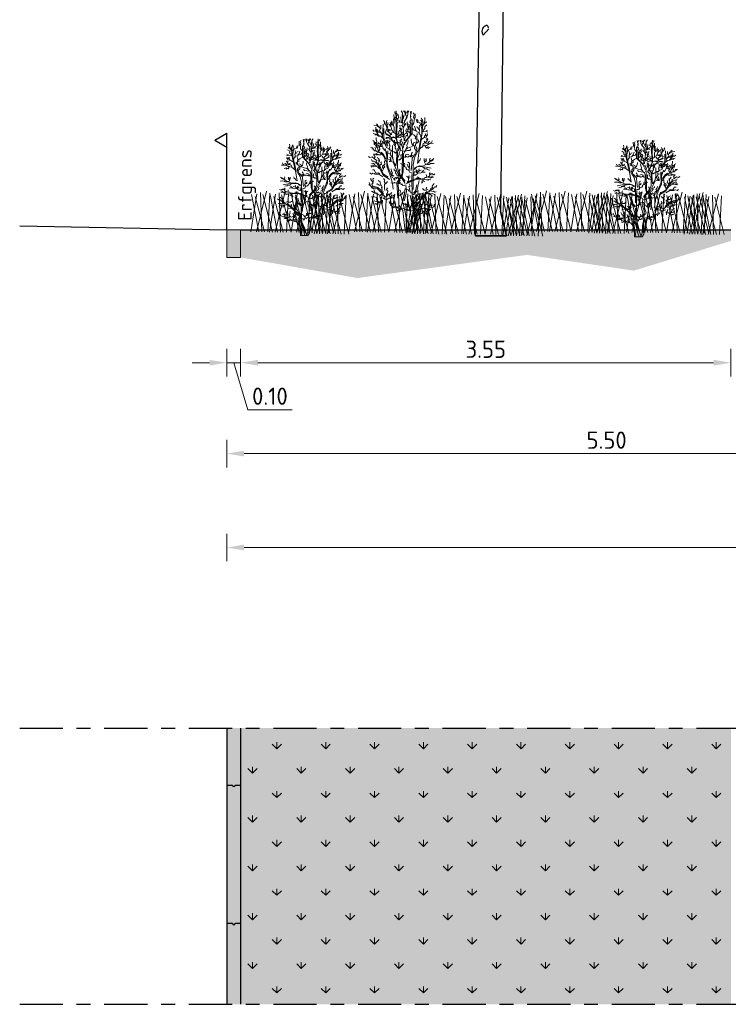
# Model space of a CAD drawing. Header units: metres. Extents: x 104013 to 108981, y 427946 to 428479.
# Tile 37 of 256: x 108725.23 to 108730.36, y 428209.14 to 428216.27. Entities that reach past the tile are written whole.
import ezdxf

# ---------------------------------------------------------------- set-up
doc = ezdxf.new("R2010")
doc.units = ezdxf.units.M
doc.linetypes.add('CENTER', pattern=[2, 1.25, -0.25, 0.25, -0.25])
doc.linetypes.add('XX-AFBREEK', pattern=[7, 4, -1, 1, -1])
doc.layers.get('DefPoints').update_dxf_attribs({"color": 211, "lineweight": 18})
for name, color, linetype, lineweight in [('N-WE-GR-BOOM-SD', 90, 'Continuous', 25), ('N-WE-GR-KRUIDEN-AD-50', 92, 'Continuous', 18), ('N-WE-OG-BEBOUWING_WONINGBOUW-GD', 7, 'Continuous', 18), ('N-WE-OG-TERREIN_ERF-SD', 7, 'Continuous', 25), ('N-WE-VH-KANTOPSLUITING_ELEMENT_INRITBAND-SD', 252, 'Continuous', 25), ('N-WE-VH-KANTVERHARDING-M', 7, 'Continuous', 18), ('N-WE-VH-VERHARDING-GD', 7, 'Continuous', 25), ('N-XX-VH-KANTOPSLUITING_OPSLUITBAND-SD', 150, 'Continuous', 0), ('X-XX-AL-AFBREEKLIJN-GD', 7, 'XX-AFBREEK', 25), ('X-XX-AL-T25', 7, 'Continuous', 25)]:
    doc.layers.add(name, color=color, linetype=linetype, lineweight=lineweight)
doc.layers.add('N-WE-GR-GRAS_GAZON-V', color=7, linetype='Continuous', lineweight=18, true_color=0xdbffb8)
doc.layers.add('N-WE-GR-HEESTER-SD', color=7, linetype='Continuous', lineweight=0, true_color=0x00c700)
doc.styles.add('NLCS-ISO-M50-T25', font='NLCS-ISO.ttf', dxfattribs={"height": 0.125})
doc.dimstyles.new('NLCS-M50-T25-PIJL_l2_h1', dxfattribs={"dimscale": 0.05, "dimtxt": 2.5, "dimasz": 2.5, "dimexe": 2, "dimexo": 2, "dimgap": 0.7, "dimtad": 1, "dimzin": 0, "dimdsep": 46, "dimtxsty": 'NLCS-ISO-M50-T25', "dimcen": 2.5, "dimdle": 2, "dimclrd": 256, "dimclre": 256, "dimclrt": 256, "dimadec": 1, "dimazin": 0, "dimtfac": 1, "dimtofl": 0, "dimtmove": 1, "dimatfit": 0, "dimfxl": 2, "dimfxlon": 1, "dimtfillclr": 256, "dimtolj": 1, "dimtzin": 0, "dimlwd": 18, "dimlwe": 18, "dimarcsym": 0})

# ---------------------------------------------------------------- blocks, each defined once
blk = doc.blocks.new('N-SVH-KANTOPSLUITING_OB_100X200-D')
blk.add_hatch(color=253).paths.add_polyline_path([(-0.1, -0.2), (0, -0.2), (0, 0), (-0.1, 0)])
at = {"flags": 128}
blk.add_lwpolyline([(-0.1, -0.2), (0, -0.2), (0, 0), (-0.1, 0)], close=True, dxfattribs=at)
blk = doc.blocks.new('SOG-ERFGRENS_RECHTS-D')
for p, q in [((0.433, 3.25), (0, 3.5)), ((0, 3), (0, 3.5)), ((0.433, 3.25), (0, 3)), ((0, 0), (0, 3))]:
    blk.add_line(p, q)
blk = doc.blocks.new('*D930')
at = {"layer": 'DefPoints', "color": 0, "transparency": 16777216}
for p in [(108726.7313, 428214.745), (108751.7313, 428214.745), (108751.7313, 428212.4447)]:
    blk.add_point(p, dxfattribs=at)
at = {"layer": 'N-WE-VH-KANTVERHARDING-M', "lineweight": 18, "transparency": 16777216}
for p, q in [((108726.7313, 428212.5447), (108726.7313, 428212.3447)), ((108751.7313, 428212.5447), (108751.7313, 428212.3447)), ((108726.8563, 428212.4447), (108751.6063, 428212.4447))]:
    blk.add_line(p, q, dxfattribs=at)
at = {"layer": 'N-WE-VH-KANTVERHARDING-M', "transparency": 16777216}
for points in [[(108726.8563, 428212.4655), (108726.8563, 428212.4239), (108726.7313, 428212.4447)], [(108751.6063, 428212.4655), (108751.6063, 428212.4239), (108751.7313, 428212.4447)]]:
    blk.add_solid(points, dxfattribs=at)
at = {"layer": 'N-WE-VH-KANTVERHARDING-M', "transparency": 16777216, "insert": (108739.2313, 428212.5422), "char_height": 0.125, "attachment_point": 5, "style": 'NLCS-ISO-M50-T25'}
blk.add_mtext('\\A1;25.00', dxfattribs=at)
blk = doc.blocks.new('*D931')
at = {"layer": 'DefPoints', "color": 0, "transparency": 16777216}
for p in [(108726.7313, 428214.545), (108726.8313, 428214.545), (108726.8313, 428213.7829)]:
    blk.add_point(p, dxfattribs=at)
at = {"layer": 'N-WE-VH-KANTVERHARDING-M', "lineweight": 18, "transparency": 16777216}
for p, q in [((108726.7313, 428213.8829), (108726.7313, 428213.6829)), ((108726.8313, 428213.8829), (108726.8313, 428213.6829)), ((108726.6063, 428213.7829), (108726.4813, 428213.7829)), ((108726.7313, 428213.7829), (108726.8313, 428213.7829)), ((108726.7813, 428213.7829), (108726.8833, 428213.4429)), ((108726.9563, 428213.7829), (108727.0813, 428213.7829)), ((108726.8833, 428213.4429), (108727.2033, 428213.4429))]:
    blk.add_line(p, q, dxfattribs=at)
at = {"layer": 'N-WE-VH-KANTVERHARDING-M', "transparency": 16777216}
for points in [[(108726.6063, 428213.8037), (108726.6063, 428213.7621), (108726.7313, 428213.7829)], [(108726.9563, 428213.8037), (108726.9563, 428213.7621), (108726.8313, 428213.7829)]]:
    blk.add_solid(points, dxfattribs=at)
at = {"layer": 'N-WE-VH-KANTVERHARDING-M', "transparency": 16777216, "insert": (108727.0433, 428213.5404), "char_height": 0.125, "attachment_point": 5, "style": 'NLCS-ISO-M50-T25'}
blk.add_mtext('\\A1;0.10', dxfattribs=at)
blk = doc.blocks.new('*D932')
at = {"layer": 'DefPoints', "color": 0, "transparency": 16777216}
for p in [(108730.3813, 428214.745), (108726.8313, 428214.545), (108730.3813, 428213.7829)]:
    blk.add_point(p, dxfattribs=at)
at = {"layer": 'N-WE-VH-KANTVERHARDING-M', "lineweight": 18, "transparency": 16777216}
for p, q in [((108726.8313, 428213.8829), (108726.8313, 428213.6829)), ((108730.3813, 428213.8829), (108730.3813, 428213.6829)), ((108726.9563, 428213.7829), (108730.2563, 428213.7829))]:
    blk.add_line(p, q, dxfattribs=at)
at = {"layer": 'N-WE-VH-KANTVERHARDING-M', "transparency": 16777216}
for points in [[(108726.9563, 428213.8037), (108726.9563, 428213.7621), (108726.8313, 428213.7829)], [(108730.2563, 428213.8037), (108730.2563, 428213.7621), (108730.3813, 428213.7829)]]:
    blk.add_solid(points, dxfattribs=at)
at = {"layer": 'N-WE-VH-KANTVERHARDING-M', "transparency": 16777216, "insert": (108728.6063, 428213.8804), "char_height": 0.125, "attachment_point": 5, "style": 'NLCS-ISO-M50-T25'}
blk.add_mtext('\\A1;3.55', dxfattribs=at)
blk = doc.blocks.new('*D948')
at = {"layer": 'DefPoints', "color": 0, "transparency": 16777216}
for p in [(108726.7313, 428214.745), (108732.2313, 428214.745), (108726.7313, 428213.1247)]:
    blk.add_point(p, dxfattribs=at)
at = {"layer": 'N-WE-VH-KANTVERHARDING-M', "lineweight": 18, "transparency": 16777216}
for p, q in [((108726.7313, 428213.2247), (108726.7313, 428213.0247)), ((108732.2313, 428213.2247), (108732.2313, 428213.0247)), ((108732.1063, 428213.1247), (108726.8563, 428213.1247))]:
    blk.add_line(p, q, dxfattribs=at)
at = {"layer": 'N-WE-VH-KANTVERHARDING-M', "transparency": 16777216}
for points in [[(108726.8563, 428213.1455), (108726.8563, 428213.1039), (108726.7313, 428213.1247)], [(108732.1063, 428213.1455), (108732.1063, 428213.1039), (108732.2313, 428213.1247)]]:
    blk.add_solid(points, dxfattribs=at)
at = {"layer": 'N-WE-VH-KANTVERHARDING-M', "transparency": 16777216, "insert": (108729.4813, 428213.2222), "char_height": 0.125, "attachment_point": 5, "style": 'NLCS-ISO-M50-T25'}
blk.add_mtext('\\A1;5.50', dxfattribs=at)
blk = doc.blocks.new('bloemrijkmengsel')
for points in [[(0.0394, 0.001), (0.1028, 0.2972)], [(0.0786, 0.0019), (0.0597, 0.286)], [(0.0579, 0.0014), (-0.0067, 0.27)], [(0, 0), (0.0333, 0.276)], [(0.0988, 0.0024), (0.021, 0.2569)], [(0.1557, 0.0038), (0.0769, 0.2727)], [(0.1224, 0.003), (0.1269, 0.2842)]]:
    blk.add_lwpolyline(points)
blk = doc.blocks.new('SGR-HEESTER_S01_A_ZIJ-D')
blk.add_line((0.203, 0), (-0.15, 0))
at = {"flags": 128}
for points in [[(-0.679, 5.711), (-0.711, 5.734), (-0.715, 5.81)], [(-0.711, 5.466), (-0.644, 5.564), (-0.67, 5.667), (-0.648, 5.765), (-0.648, 5.836)], [(-0.639, 5.6), (-0.603, 5.644), (-0.617, 5.725)], [(-0.344, 5.519), (-0.349, 5.618), (-0.34, 5.747), (-0.402, 5.841)], [(-0.228, 5.747), (-0.255, 5.801), (-0.29, 5.845)], [(-0.161, 5.475), (-0.152, 5.546), (-0.17, 5.609), (-0.21, 5.658), (-0.21, 5.787), (-0.237, 5.836)], [(-0.21, 5.394), (-0.134, 5.497), (-0.08, 5.653), (-0.094, 5.836)], [(-0.197, 5.702), (-0.156, 5.743), (-0.161, 5.792)], [(-0.076, 5.729), (-0.053, 5.787), (-0.049, 5.832)], [(0.045, 5.542), (0.045, 5.618), (0.054, 5.689), (0.027, 5.814)], [(0.054, 5.653), (0.072, 5.685), (0.072, 5.734), (0.09, 5.801)], [(0.237, 5.457), (0.197, 5.528), (0.219, 5.635), (0.201, 5.711), (0.179, 5.743)], [(-1.207, 5.238), (-1.207, 5.305), (-1.252, 5.367)], [(-1.144, 5.126), (-1.158, 5.184), (-1.194, 5.216), (-1.229, 5.256)], [(-1.131, 5.238), (-1.095, 5.283), (-1.109, 5.323), (-1.086, 5.385)], [(-0.67, 4.729), (-0.805, 4.813), (-0.831, 4.894), (-1.082, 4.974), (-1.131, 5.144), (-1.131, 5.305)], [(-1.082, 5.019), (-1.051, 5.064), (-1.073, 5.126), (-1.037, 5.26)], [(-0.863, 4.921), (-0.885, 5.046), (-0.907, 5.117), (-0.921, 5.211), (-0.939, 5.278)], [(-0.903, 5.157), (-0.903, 5.216), (-0.912, 5.269)], [(-0.787, 5.126), (-0.849, 5.157), (-0.876, 5.283), (-0.89, 5.354)], [(-0.72, 4.773), (-0.755, 4.818), (-0.742, 4.898), (-0.742, 5.041), (-0.8, 5.207), (-0.805, 5.327)], [(-0.778, 5.184), (-0.738, 5.247), (-0.742, 5.332), (-0.738, 5.43)], [(-0.746, 5.345), (-0.773, 5.381), (-0.773, 5.457)], [(-0.662, 5.283), (-0.662, 5.408), (-0.751, 5.484), (-0.755, 5.653)], [(-0.5, 4.013), (-0.659, 4.523), (-0.643, 5.288), (-0.627, 5.574)], [(-0.608, 5.14), (-0.586, 5.251), (-0.608, 5.327), (-0.523, 5.546)], [(-0.599, 5.439), (-0.527, 5.506), (-0.55, 5.667)], [(-0.469, 5.283), (-0.527, 5.287)], [(-0.38, 5.251), (-0.465, 5.309), (-0.514, 5.39)], [(-0.353, 5.238), (-0.402, 5.35), (-0.429, 5.555)], [(-0.261, 4.396), (-0.308, 5.017), (-0.34, 5.399), (-0.324, 5.654)], [(-0.331, 5.421), (-0.286, 5.506), (-0.286, 5.577), (-0.223, 5.595)], [(-0.295, 5.023), (-0.246, 5.122), (-0.259, 5.242), (-0.214, 5.39)], [(-0.241, 5.323), (-0.268, 5.376)], [(-0.232, 5.144), (-0.183, 5.193), (-0.201, 5.247)], [(-0.229, 4.3), (0.122, 4.746), (0.122, 5.415)], [(0.058, 5.24), (0.058, 4.698), (-0.181, 4.396)], [(0.045, 4.965), (0.005, 5.073), (-0.018, 5.18), (-0.112, 5.233), (-0.112, 5.305)], [(0.081, 5.207), (0.009, 5.287), (0.023, 5.376)], [(0.036, 5.345), (0.081, 5.408), (0.04, 5.519), (0.072, 5.586)], [(0.143, 5.14), (0.206, 5.238), (0.219, 5.399), (0.273, 5.492), (0.277, 5.698)], [(0.599, 4.952), (0.573, 5.019), (0.568, 5.104), (0.497, 5.251), (0.367, 5.278), (0.327, 5.434)], [(0.389, 5.278), (0.412, 5.341), (0.371, 5.417)], [(0.377, 3.296), (0.441, 3.79), (0.521, 4.236), (0.616, 4.778), (0.648, 5.351)], [(0.573, 5.336), (0.528, 5.381)], [(0.577, 5.117), (0.573, 5.224), (0.559, 5.278), (0.617, 5.39), (0.568, 5.479)], [(0.64, 5.09), (0.662, 5.153), (0.702, 5.216), (0.81, 5.314)], [(0.702, 5.22), (0.698, 5.278), (0.742, 5.323), (0.733, 5.412), (0.742, 5.519)], [(-1.594, 4.83), (-1.644, 4.865), (-1.717, 4.861), (-1.771, 4.918)], [(-1.456, 5.026), (-1.533, 5.076), (-1.575, 5.129), (-1.729, 5.145)], [(-1.322, 4.65), (-1.36, 4.738), (-1.422, 4.807), (-1.548, 4.803), (-1.652, 4.949)], [(-1.568, 4.911), (-1.625, 4.968), (-1.629, 5.056)], [(-1.472, 4.627), (-1.51, 4.677), (-1.56, 4.765), (-1.614, 4.773)], [(-1.529, 5.095), (-1.541, 5.164), (-1.594, 5.214)], [(-1.46, 4.815), (-1.518, 4.819), (-1.552, 4.934)], [(-1.329, 4.719), (-1.387, 4.792), (-1.445, 4.865), (-1.422, 4.976), (-1.487, 5.114)], [(-1.414, 4.961), (-1.379, 5.003), (-1.383, 5.145)], [(-1.106, 4.061), (-1.313, 4.571), (-1.297, 4.874), (-1.281, 5.192)], [(-1.09, 4.204), (-1.249, 4.523), (-1.249, 4.778), (-1.249, 4.985)], [(-1.127, 4.738), (-1.171, 4.813), (-1.14, 4.889)], [(-0.921, 4.907), (-1.024, 4.907), (-1.077, 4.898), (-1.135, 4.947)], [(-0.988, 4.894), (-1.042, 4.84), (-1.091, 4.854)], [(-0.912, 5.073), (-0.948, 5.122), (-0.966, 5.171), (-1.01, 5.193)], [(-0.921, 4.586), (-0.952, 4.653), (-0.912, 4.72), (-1.01, 4.818)], [(-0.93, 4.657), (-0.867, 4.697), (-0.849, 4.791)], [(-0.532, 4.157), (-0.627, 4.491), (-0.611, 4.889), (-0.595, 5.144)], [(-0.608, 4.531), (-0.581, 4.592), (-0.527, 4.592), (-0.504, 4.646), (-0.381, 4.719), (-0.339, 4.803)], [(-0.542, 4.615), (-0.569, 4.7), (-0.523, 4.753), (-0.535, 4.845)], [(-0.34, 5.059), (-0.38, 5.131), (-0.447, 5.09), (-0.487, 5.135)], [(-0.416, 4.822), (-0.478, 4.854), (-0.483, 4.898)], [(-0.299, 4.581), (-0.317, 4.684), (-0.398, 4.778), (-0.402, 4.894), (-0.478, 5.014)], [(-0.393, 4.903), (-0.398, 4.979), (-0.442, 5.023)], [(-0.255, 4.639), (-0.205, 4.738), (-0.179, 4.742), (-0.098, 4.836), (-0.049, 4.961), (-0.027, 5.104)], [(-0.161, 4.818), (-0.183, 4.898), (-0.147, 4.961)], [(-0.143, 4.639), (-0.098, 4.684), (-0.098, 4.755)], [(0.023, 4.684), (0.023, 4.755), (-0.031, 4.791), (-0.085, 4.894), (-0.129, 4.983)], [(-0.058, 4.965), (-0.085, 5.032), (-0.08, 5.126), (-0.121, 5.18)], [(0.184, 4.693), (0.081, 4.724), (0.018, 4.805), (0.027, 4.93), (-0.013, 4.974)], [(0.304, 4.872), (0.273, 4.907), (0.228, 4.898), (0.17, 4.916), (0.166, 4.997)], [(0.528, 4.595), (0.519, 4.688), (0.47, 4.733), (0.456, 4.791), (0.358, 4.822), (0.282, 4.947), (0.237, 5.095)], [(0.474, 4.916), (0.447, 4.947), (0.412, 4.965), (0.38, 5.046), (0.331, 5.068)], [(0.425, 3.886), (0.505, 4.348), (0.585, 4.73), (0.585, 4.937)], [(0.483, 4.76), (0.47, 4.809), (0.483, 4.903), (0.461, 5.019), (0.474, 5.144)], [(0.645, 4.823), (0.683, 4.931), (0.737, 4.98), (0.731, 5.088), (0.834, 5.169)], [(0.667, 4.829), (0.786, 4.856), (0.883, 4.813)], [(0.796, 4.872), (0.867, 4.91)], [(-1.574, 4.055), (-1.62, 4.125), (-1.639, 4.177), (-1.714, 4.205), (-1.714, 4.354), (-1.775, 4.401)], [(-1.314, 4.523), (-1.387, 4.608), (-1.495, 4.615), (-1.587, 4.692), (-1.752, 4.738)], [(-1.681, 4.214), (-1.662, 4.261), (-1.662, 4.326)], [(-1.571, 4.665), (-1.629, 4.677), (-1.679, 4.684)], [(-1.122, 3.376), (-1.265, 3.663), (-1.504, 3.87), (-1.632, 4.332)], [(-1.597, 4.261), (-1.578, 4.349), (-1.616, 4.457), (-1.616, 4.55)], [(-1.195, 3.92), (-1.256, 3.995), (-1.284, 4.032), (-1.293, 4.093), (-1.382, 4.116), (-1.387, 4.2), (-1.49, 4.27), (-1.508, 4.312)], [(-1.49, 3.901), (-1.433, 3.981), (-1.447, 4.069), (-1.382, 4.256), (-1.396, 4.359), (-1.373, 4.443)], [(-1.345, 4.121), (-1.317, 4.191), (-1.349, 4.228), (-1.307, 4.293)], [(-1.048, 4.131), (-1.088, 4.167), (-1.111, 4.22), (-1.219, 4.243), (-1.302, 4.364), (-1.344, 4.359)], [(-1.006, 4.635), (-1.104, 4.684), (-1.167, 4.742)], [(-0.999, 4.535), (-1.068, 4.535), (-1.118, 4.504), (-1.164, 4.512)], [(-0.757, 4.554), (-0.93, 4.508), (-1.018, 4.55), (-1.126, 4.542)], [(-1.059, 4.286), (-1.092, 4.324), (-1.114, 4.412)], [(-0.675, 4.519), (-0.778, 4.586), (-0.894, 4.55), (-1.1, 4.72)], [(-1.078, 4.199), (-1.04, 4.288), (-1.069, 4.393), (-1.031, 4.429)], [(-1.033, 4.328), (-0.97, 4.359), (-0.938, 4.385)], [(-0.952, 3.999), (-0.961, 4.074), (-0.943, 4.139), (-0.975, 4.186), (-0.98, 4.279), (-0.999, 4.317)], [(-0.865, 4.523), (-0.892, 4.423), (-0.969, 4.45)], [(-0.585, 4.243), (-0.661, 4.304), (-0.753, 4.331), (-0.869, 4.435)], [(-0.6, 4.281), (-0.646, 4.312), (-0.684, 4.328), (-0.761, 4.343), (-0.811, 4.389), (-0.861, 4.446)], [(-0.756, 4.293), (-0.779, 4.335), (-0.803, 4.377), (-0.789, 4.41)], [(-0.606, 3.831), (-0.653, 3.925), (-0.667, 3.995), (-0.695, 4.037), (-0.681, 4.111), (-0.756, 4.219), (-0.723, 4.303), (-0.723, 4.424)], [(-0.714, 4.167), (-0.686, 4.209), (-0.7, 4.261), (-0.676, 4.293)], [(-0.581, 4.569), (-0.523, 4.562), (-0.446, 4.546), (-0.404, 4.577)], [(-0.399, 4.188), (-0.468, 4.222), (-0.468, 4.291), (-0.571, 4.332)], [(-0.326, 4.581), (-0.384, 4.617), (-0.46, 4.693), (-0.496, 4.675)], [(-0.324, 3.906), (-0.344, 4.071), (-0.406, 4.263), (-0.468, 4.387), (-0.44, 4.455)], [(-0.42, 4.353), (-0.406, 4.38), (-0.392, 4.483)], [(-0.324, 4.057), (-0.289, 4.105), (-0.303, 4.202), (-0.344, 4.339)], [(-0.276, 4.195), (-0.227, 4.222), (-0.255, 4.284), (-0.227, 4.332)], [(-0.274, 3.865), (-0.22, 3.901), (-0.158, 3.988), (-0.104, 4.042), (0.04, 4.085), (0.163, 4.146), (0.196, 4.298), (0.283, 4.331)], [(-0.221, 4.394), (-0.234, 4.442), (-0.234, 4.504), (-0.2, 4.572)], [(-0.232, 4.595), (-0.161, 4.626), (-0.107, 4.621), (-0.076, 4.648)], [(-0.158, 4.02), (-0.108, 4.081), (-0.126, 4.179), (-0.082, 4.287), (-0.072, 4.399)], [(0.309, 3.815), (0.322, 3.919), (0.244, 4.022), (0.244, 4.125), (0.115, 4.241), (0.076, 4.409), (0.076, 4.487)], [(0.347, 4.448), (0.27, 4.5), (0.309, 4.577), (0.205, 4.68)], [(0.283, 4.125), (0.283, 4.229), (0.322, 4.254), (0.373, 4.435), (0.347, 4.59), (0.373, 4.745)], [(0.347, 4.28), (0.425, 4.345), (0.425, 4.435)], [(0.503, 3.996), (0.58, 4.086), (0.619, 4.086), (0.658, 4.254), (0.774, 4.293), (0.851, 4.396), (0.8, 4.5)], [(0.575, 4.451), (0.677, 4.532), (0.818, 4.569), (0.802, 4.672)], [(0.72, 4.289), (0.738, 4.343), (0.702, 4.379)], [(0.721, 4.553), (0.721, 4.618), (0.791, 4.683), (0.748, 4.742)], [(0.787, 4.254), (0.877, 4.28), (0.968, 4.371)], [(0.823, 4.607), (0.867, 4.677), (0.856, 4.737)], [(0.85, 4.428), (0.881, 4.468), (0.872, 4.513)], [(0.968, 4.254), (1.071, 4.319), (1.084, 4.383)], [(-1.499, 3.827), (-1.546, 3.836), (-1.606, 3.906), (-1.709, 3.906), (-1.765, 4.055), (-1.863, 4.06)], [(-1.756, 3.985), (-1.789, 4.009), (-1.817, 4.009)], [(-1.653, 3.92), (-1.662, 3.948), (-1.644, 4.023), (-1.681, 4.088)], [(-1.461, 4.051), (-1.485, 4.107), (-1.485, 4.153), (-1.536, 4.186), (-1.536, 4.27)], [(-1.138, 3.519), (-1.265, 3.726), (-1.377, 3.838)], [(-0.787, 2.054), (-0.819, 2.34), (-0.93, 2.723), (-1.09, 3.169), (-1.09, 3.647), (-1.185, 4.013)], [(-0.819, 2.595), (-1.026, 3.121), (-1.074, 3.296), (-1.058, 3.711), (-1.122, 3.886)], [(-0.616, 3.789), (-0.653, 3.836), (-0.681, 3.789), (-0.742, 3.864), (-0.849, 3.897), (-0.873, 3.943), (-0.938, 3.939), (-0.994, 4.009), (-1.111, 4.065)], [(-0.807, 3.504), (-0.84, 3.57), (-0.863, 3.635), (-0.896, 3.677), (-0.929, 3.766), (-1.046, 3.794), (-1.055, 3.911)], [(-0.905, 3.738), (-0.915, 3.803), (-0.901, 3.836), (-0.905, 3.878)], [(-0.611, 3.774), (-0.627, 3.376), (-0.659, 3.185), (-0.771, 3.376), (-0.819, 3.663), (-0.819, 3.918), (-0.819, 4.157)], [(-0.564, 1.624), (-0.611, 2.356), (-0.356, 2.787), (-0.34, 3.886)], [(-0.571, 3.893), (-0.571, 3.954), (-0.585, 4.023)], [(-0.213, 2.436), (-0.388, 2.659), (-0.5, 2.802), (-0.579, 3.089), (-0.579, 3.503), (-0.579, 3.87)], [(-0.55, 3.92), (-0.502, 3.996), (-0.53, 4.078), (-0.475, 4.133), (-0.454, 4.188)], [(-0.55, 3.577), (-0.53, 3.646), (-0.495, 3.735), (-0.502, 3.817), (-0.447, 3.9), (-0.379, 3.941)], [(-0.516, 1.799), (-0.548, 2.277), (-0.516, 2.5), (-0.356, 2.675), (-0.308, 2.914), (-0.292, 3.36), (-0.292, 3.742), (-0.245, 3.854)], [(-0.447, 3.941), (-0.44, 4.003), (-0.475, 4.044), (-0.475, 4.099)], [(-0.198, 3.894), (-0.097, 3.915), (0.015, 3.93), (0.069, 3.998)], [(0.02, 3.646), (0.089, 3.714), (0.089, 3.776), (0.137, 3.845)], [(0.17, 2.038), (0.17, 2.484), (0.17, 3.233), (0.234, 3.567), (0.361, 3.838)], [(0.395, 3.865), (0.357, 3.898), (0.353, 4.027), (0.303, 4.105)], [(0.658, 4.125), (0.735, 4.177), (0.813, 4.164), (0.942, 4.241), (1.136, 4.254)], [(0.761, 4.138), (0.813, 4.035), (0.903, 4.099), (0.994, 4.048)], [(0.859, 4.061), (0.912, 4.017)], [(-1.515, 3.23), (-1.6, 3.38), (-1.581, 3.436), (-1.694, 3.512), (-1.807, 3.615), (-1.91, 3.577), (-1.976, 3.634)], [(-1.6, 3.295), (-1.656, 3.38), (-1.722, 3.408), (-1.807, 3.408), (-1.835, 3.493)], [(-1.694, 3.568), (-1.666, 3.624), (-1.732, 3.709), (-1.732, 3.765)], [(-1.518, 3.71), (-1.592, 3.71), (-1.634, 3.738), (-1.686, 3.742)], [(-1.391, 3.719), (-1.485, 3.719), (-1.62, 3.78)], [(-0.962, 2.516), (-1.281, 2.739), (-1.488, 3.137), (-1.6, 3.344)], [(-1.476, 3.386), (-1.479, 3.443), (-1.469, 3.48), (-1.513, 3.531), (-1.547, 3.598)], [(-1.463, 3.225), (-1.493, 3.312), (-1.459, 3.406), (-1.463, 3.514)], [(-1.431, 3.211), (-1.355, 3.267), (-1.384, 3.342), (-1.355, 3.38)], [(-1.252, 3.07), (-1.195, 3.126), (-1.261, 3.192), (-1.195, 3.267), (-1.205, 3.371), (-1.205, 3.427)], [(-0.818, 3.378), (-0.88, 3.405), (-0.942, 3.419), (-0.942, 3.474), (-1.011, 3.481)], [(-0.928, 3.392), (-0.99, 3.392)], [(-0.88, 3.426), (-0.901, 3.481), (-0.901, 3.522), (-0.949, 3.604)], [(-0.229, 2.34), (-0.34, 2.532), (-0.532, 2.755), (-0.787, 3.36)], [(-0.578, 3.447), (-0.475, 3.508), (-0.489, 3.453), (-0.406, 3.529), (-0.31, 3.563), (-0.2, 3.632), (-0.2, 3.714), (-0.104, 3.749), (-0.042, 3.714)], [(-0.413, 3.55), (-0.406, 3.618), (-0.427, 3.673), (-0.392, 3.728)], [(-0.221, 3.591), (-0.152, 3.646), (-0.138, 3.618), (-0.083, 3.598), (-0.015, 3.646), (0.061, 3.611), (0.143, 3.694)], [(-0.012, 2.956), (-0.028, 3.019), (0.014, 3.045), (-0.007, 3.144), (-0.007, 3.317), (-0.08, 3.354)], [(0.074, 2.962), (0.106, 3.264), (0.122, 3.551), (0.282, 3.774)], [(0.218, 3.073), (0.457, 3.185), (0.648, 3.169), (0.904, 3.312), (1.111, 3.487)], [(0.396, 3.322), (0.449, 3.364), (0.449, 3.406), (0.517, 3.469), (0.527, 3.542)], [(0.742, 3.401), (0.71, 3.442), (0.71, 3.531)], [(0.768, 3.265), (0.726, 3.354), (0.81, 3.421), (0.763, 3.495)], [(0.799, 3.469), (0.799, 3.536)], [(0.967, 3.395), (0.988, 3.432), (0.961, 3.479), (0.988, 3.552)], [(1.05, 3.411), (1.124, 3.448), (1.129, 3.489), (1.176, 3.531)], [(-1.459, 3.043), (-1.533, 3.114), (-1.597, 3.151), (-1.695, 3.161), (-1.755, 3.198), (-1.866, 3.185)], [(-1.728, 3.164), (-1.769, 3.141), (-1.816, 3.148), (-1.853, 3.121)], [(-1.701, 3.265), (-1.748, 3.282), (-1.792, 3.285), (-1.832, 3.292)], [(-1.628, 2.835), (-1.685, 2.938), (-1.703, 2.995), (-1.788, 2.995)], [(-1.584, 3.151), (-1.607, 3.188), (-1.627, 3.185), (-1.671, 3.222), (-1.685, 3.275), (-1.762, 3.316)], [(-1.026, 2.627), (-1.281, 2.802), (-1.409, 3.105), (-1.52, 3.296)], [(-1.327, 2.901), (-1.252, 3.032), (-1.308, 3.107), (-1.289, 3.211)], [(-0.753, 2.675), (-0.866, 2.769), (-0.819, 2.844), (-0.866, 2.91), (-0.894, 3.032)], [(-0.791, 2.562), (-0.64, 2.638), (-0.64, 2.553), (-0.546, 2.638), (-0.546, 2.76), (-0.471, 2.816), (-0.499, 2.938), (-0.452, 3.013)], [(-0.603, 2.703), (-0.64, 2.788), (-0.678, 2.844), (-0.659, 2.919), (-0.744, 2.966), (-0.744, 3.032)], [(0.103, 2.81), (0.098, 2.841), (0.009, 2.857), (-0.033, 2.956), (-0.132, 2.998), (-0.164, 3.035), (-0.169, 3.103), (-0.263, 3.15), (-0.341, 3.249), (-0.43, 3.291)], [(-0.211, 3.139), (-0.237, 3.191), (-0.232, 3.233), (-0.247, 3.306)], [(-0.028, 3.108), (-0.09, 3.171), (-0.08, 3.218), (-0.111, 3.239)], [(0.179, 2.706), (0.238, 2.724), (0.3, 2.734), (0.3, 2.768), (0.361, 2.786), (0.364, 2.838), (0.472, 2.949), (0.561, 2.965)], [(0.201, 2.718), (0.226, 2.755), (0.213, 2.795), (0.223, 2.841), (0.232, 2.909)], [(0.218, 3.01), (0.345, 3.137), (0.473, 3.153), (0.601, 3.137), (0.808, 3.121), (1.047, 3.073)], [(0.333, 2.86), (0.306, 2.909), (0.333, 2.961), (0.327, 3.001)], [(0.337, 2.872), (0.367, 2.903), (0.358, 2.943), (0.377, 2.961)], [(0.374, 2.814), (0.472, 2.838), (0.518, 2.823), (0.645, 2.875), (0.752, 2.869)], [(0.441, 2.94), (0.463, 2.968), (0.451, 2.995), (0.466, 3.038)], [(0.586, 2.869), (0.617, 2.909), (0.638, 2.943), (0.679, 2.934), (0.688, 2.965)], [(0.663, 3.113), (0.71, 3.082), (0.705, 3.04), (0.857, 3.035), (0.851, 2.998), (0.972, 2.977)], [(0.841, 3.254), (0.946, 3.244), (1.008, 3.291), (1.087, 3.296), (1.186, 3.291)], [(0.961, 2.742), (0.977, 2.789), (0.956, 2.815), (0.982, 2.857)], [(-1.882, 2.224), (-1.957, 2.384)], [(-1.675, 2.816), (-1.769, 2.835), (-1.835, 2.779), (-1.91, 2.844)], [(-1.779, 2.186), (-1.816, 2.29), (-1.75, 2.356), (-1.873, 2.525), (-1.863, 2.581)], [(-1.76, 2.403), (-1.75, 2.468), (-1.779, 2.534), (-1.722, 2.581)], [(-1.297, 2.643), (-1.488, 2.787), (-1.696, 2.787)], [(-1.441, 2.802), (-1.52, 2.85), (-1.616, 2.834)], [(-1.384, 2.28), (-1.421, 2.337), (-1.421, 2.412), (-1.515, 2.468)], [(-1.177, 2.346), (-1.224, 2.421), (-1.195, 2.487), (-1.252, 2.572)], [(-1.195, 1.989), (-1.214, 2.092), (-1.205, 2.13), (-1.214, 2.28), (-1.13, 2.337), (-1.064, 2.421)], [(-0.763, 2.515), (-0.716, 2.553), (-0.706, 2.468)], [(-0.433, 2.346), (-0.499, 2.403), (-0.452, 2.468), (-0.528, 2.553), (-0.537, 2.609)], [(-0.181, 2.309), (0.345, 2.532), (0.601, 2.532), (0.935, 2.484)], [(-0.054, 2.559), (-0.064, 2.622), (-0.096, 2.648), (-0.143, 2.679)], [(-0.117, 2.356), (0.074, 2.468), (0.313, 2.563), (0.537, 2.563)], [(-0.111, 2.397), (-0.033, 2.47), (-0.059, 2.522), (-0.028, 2.569), (-0.054, 2.658), (-0.017, 2.721)], [(-0.022, 2.611), (-0.012, 2.637), (0.03, 2.653)], [(0.154, 0), (0.202, 0.413), (0.282, 0.954), (0.122, 1.544), (0.106, 2.771)], [(0.186, 1.783), (0.345, 1.958), (0.409, 2.261), (0.457, 2.468)], [(0.313, 2.585), (0.459, 2.622), (0.375, 2.658)], [(0.611, 2.439), (0.6, 2.413), (0.621, 2.376), (0.574, 2.345)], [(0.642, 2.517), (0.679, 2.465), (0.6, 2.465), (0.731, 2.418)], [(0.606, 2.559), (0.71, 2.559), (0.731, 2.616), (0.825, 2.622), (0.899, 2.653), (0.961, 2.695), (0.982, 2.752), (1.019, 2.799), (1.118, 2.799)], [(0.726, 2.528), (0.831, 2.507), (0.909, 2.517), (0.946, 2.533), (1.019, 2.501)], [(0.831, 2.643), (0.81, 2.684), (0.81, 2.721), (0.804, 2.768)], [(0.893, 2.627), (0.988, 2.627), (1.014, 2.585), (1.082, 2.627), (1.16, 2.627)], [(1.05, 2.627), (1.097, 2.664), (1.092, 2.695)], [(1.056, 2.773), (1.118, 2.779), (1.165, 2.742), (1.228, 2.789)], [(-1.201, 1.687), (-1.329, 1.847), (-1.584, 2.101), (-1.823, 2.165), (-1.967, 2.277)], [(-1.638, 2.064), (-1.741, 2.064), (-1.826, 2.139), (-1.854, 2.121)], [(-1.496, 1.782), (-1.591, 1.867), (-1.685, 1.867), (-1.797, 1.942), (-1.845, 1.942)], [(-1.265, 1.831), (-1.409, 2.022), (-1.536, 2.133), (-1.744, 2.197)], [(-1.666, 1.895), (-1.685, 1.951), (-1.732, 1.998)], [(-1.299, 2.139), (-1.374, 2.243), (-1.468, 2.243), (-1.562, 2.318), (-1.6, 2.29)], [(-1.412, 1.754), (-1.337, 1.829), (-1.365, 1.895), (-1.327, 2.008), (-1.355, 2.149)], [(-1.084, 1.759), (-1.084, 1.826), (-1.058, 1.886), (-1.05, 1.962), (-1.118, 2.038), (-1.067, 2.115)], [(-0.236, 2.243), (-0.339, 2.233), (-0.349, 2.309), (-0.386, 2.28), (-0.49, 2.327), (-0.546, 2.327), (-0.678, 2.356), (-0.725, 2.374), (-0.753, 2.337), (-0.904, 2.356)], [(-0.405, 1.867), (-0.443, 1.933), (-0.452, 1.998), (-0.49, 2.027)], [(-0.49, 1.735), (-0.405, 1.829), (-0.358, 1.801), (-0.33, 1.895), (-0.283, 1.923)], [(-0.213, 2.086), (-0.261, 1.735), (-0.34, 1.432)], [(-0.261, 1.496), (-0.149, 1.926), (-0.181, 2.261)], [(0.161, 1.806), (0.124, 1.885), (0.072, 1.874), (0.046, 1.932), (-0.033, 1.953), (-0.069, 2.047), (-0.153, 2.062)], [(0.014, 1.968), (-0.007, 2.088), (-0.012, 2.141), (-0.038, 2.172), (0.035, 2.214), (-0.017, 2.313)], [(0.186, 1.862), (0.282, 1.974), (0.345, 2.261)], [(0.856, 1.958), (0.585, 1.608), (0.313, 1.305), (0.266, 1.225)], [(0.313, 1.193), (0.489, 1.48), (0.696, 1.719), (0.856, 1.878), (1.159, 2.086)], [(0.435, 1.691), (0.375, 1.759), (0.435, 1.818), (0.401, 1.869), (0.401, 1.911), (0.409, 1.987)], [(0.825, 2.013), (0.698, 2.013), (0.647, 2.064), (0.613, 2.064)], [(0.901, 2.021), (0.808, 2.072), (0.817, 2.149)], [(0.944, 1.962), (1.029, 2.038), (1.02, 2.089), (1.113, 2.14), (1.088, 2.199), (1.19, 2.326)], [(1.054, 1.945), (1.156, 1.962), (1.215, 1.903), (1.292, 1.928)], [(1.096, 2.098), (1.19, 2.115), (1.198, 2.174), (1.266, 2.149), (1.317, 2.225)], [(-1.559, 1.445), (-1.559, 1.487), (-1.601, 1.572), (-1.584, 1.64), (-1.72, 1.699)], [(-1.415, 1.454), (-1.466, 1.394), (-1.525, 1.47), (-1.567, 1.437), (-1.669, 1.479), (-1.686, 1.504)], [(-1.313, 1.528), (-1.329, 1.321), (-1.393, 1.671)], [(-1.296, 1.632), (-1.203, 1.581), (-1.186, 1.691), (-1.092, 1.725), (-1.007, 1.809), (-0.957, 1.809), (-0.931, 1.809), (-0.863, 1.894)], [(-1.186, 1.555), (-1.118, 1.547), (-1.075, 1.572), (-1.007, 1.623), (-0.923, 1.598), (-0.863, 1.648), (-0.744, 1.581)], [(-0.498, 1.182), (-0.566, 1.131), (-0.617, 1.182), (-0.719, 1.165), (-0.795, 1.157), (-0.795, 1.301), (-0.846, 1.36), (-0.973, 1.377), (-0.982, 1.445)], [(-0.94, 1.665), (-0.872, 1.733), (-0.804, 1.725), (-0.711, 1.801)], [(-0.898, 1.257), (-0.93, 1.464), (-0.898, 1.624), (-0.851, 1.799)], [(-0.711, 1.233), (-0.66, 1.335), (-0.719, 1.377), (-0.677, 1.445)], [(-0.085, 0.046), (0.026, 0.461), (0.17, 0.875), (0.298, 1.353), (0.409, 1.624)], [(0.203, 0), (0.218, 0.014), (0.218, 0.19), (0.266, 0.604), (0.329, 0.875), (0.345, 0.97), (0.282, 1.114), (0.186, 1.4), (0.17, 1.719)], [(0.392, 1.581), (0.443, 1.665), (0.52, 1.691), (0.503, 1.793), (0.554, 1.852)], [(0.409, 1.564), (0.477, 1.64), (0.52, 1.632), (0.604, 1.674), (0.681, 1.665), (0.825, 1.632)], [(0.613, 1.699), (0.681, 1.767), (0.638, 1.843), (0.672, 1.886)], [(0.74, 1.276), (0.715, 1.352), (0.723, 1.394), (0.723, 1.437), (0.698, 1.462)], [(0.706, 1.157), (0.757, 1.208), (0.757, 1.284), (0.833, 1.335), (0.884, 1.454)], [(0.842, 1.835), (0.944, 1.86), (1.029, 1.809), (1.096, 1.843), (1.198, 1.801), (1.258, 1.767)], [(0.969, 1.818), (1.054, 1.767), (1.054, 1.725), (1.122, 1.733)], [(-1.482, 1.343), (-1.559, 1.309), (-1.635, 1.369), (-1.669, 1.326)], [(-0.485, 1.095), (-0.525, 1.138), (-0.565, 1.161), (-0.601, 1.225), (-0.667, 1.19), (-0.729, 1.239)], [(-0.364, 1.161), (-0.419, 1.083), (-0.459, 1.1), (-0.535, 1.045), (-0.584, 1.033), (-0.615, 1)], [(-0.15, 0), (-0.229, 0.158), (-0.324, 1.018), (-0.5, 1.273)], [(-0.168, 1.267), (-0.227, 1.326), (-0.278, 1.343), (-0.346, 1.403)], [(-0.329, 1.131), (-0.176, 1.064), (-0.151, 1.106), (-0.066, 1.03), (0.002, 1.047), (0.045, 0.92), (0.061, 1.013), (0.172, 1.021)], [(-0.085, 0.014), (-0.149, 0.237), (-0.165, 0.652), (-0.229, 1.05)], [(-0.006, 1.14), (-0.04, 1.208), (-0.1, 1.208), (-0.151, 1.326), (-0.218, 1.369)], [(-0.185, 1.14), (-0.176, 1.225), (-0.074, 1.233), (-0.091, 1.326), (-0.057, 1.343)], [(-0.032, 1.064), (0.011, 1.148), (0.053, 1.216), (0.053, 1.242), (0.138, 1.276)], [(0.308, 0.691), (0.392, 0.818), (0.477, 0.869), (0.486, 0.928), (0.562, 1.013)], [(0.333, 1.225), (0.401, 1.267), (0.469, 1.225), (0.647, 1.115), (0.732, 1.148), (0.825, 1.115), (0.952, 1.14), (1.012, 1.276), (1.105, 1.284)], [(0.46, 0.928), (0.443, 0.996), (0.443, 1.055), (0.426, 1.131)], [(0.443, 1.047), (0.52, 1.089), (0.486, 1.157), (0.554, 1.233), (0.579, 1.335)], [(0.486, 0.852), (0.587, 0.903), (0.681, 0.979), (0.783, 0.928)], [(0.672, 0.987), (0.757, 1.013), (0.833, 0.979), (0.859, 1.038), (0.986, 1.03)], [(0.706, 1.115), (0.85, 1.081), (0.952, 1.081), (1.02, 1.072)], [(0.944, 1.208), (0.944, 1.259), (1.02, 1.335), (1.003, 1.377)], [(1.003, 1.148), (1.113, 1.174), (1.207, 1.216), (1.224, 1.233)], [(1.164, 1.225), (1.19, 1.309), (1.258, 1.335), (1.232, 1.403)], [(0, 0), (0.058, 0.222), (0.138, 0.636), (0.202, 0.811), (0.234, 0.938)], [(0.63, 0.92), (0.766, 0.886), (0.791, 0.852), (0.867, 0.903)]]:
    blk.add_lwpolyline(points, dxfattribs=at)
blk = doc.blocks.new('SGR-BOOM_S09_F_ZIJ-D')
blk.add_line((0.645, 0), (0, 0))
at = {"color": 0}
blk.add_line((0, 0), (0.645, 0), dxfattribs=at)
at = {"linetype": 'Continuous', "flags": 128}
for points in [[(1.243, 5.125), (0.584, 4.241), (0.523, 0.397), (0.645, 0), (0.523, 0.397), (0.523, 0.397)], [(0, 0), (0.084, 3.816), (0.067, 4.623), (0.05, 4.825), (0.05, 4.893)]]:
    blk.add_lwpolyline(points, dxfattribs=at)
blk.add_lwpolyline([(0.27, 3.343, 0.680847), (0.201, 3.374, 0.580322), (0.162, 3.228), (0.278, 3.327)], format="xyb", dxfattribs=at)

msp = doc.modelspace()

# ---------------------------------------------------------------- hatches: boundary and pattern name
at = {"layer": 'N-WE-GR-GRAS_GAZON-V'}
h = msp.add_hatch(color=256, dxfattribs=at)
h.dxf.hatch_style = 1
h.paths.add_polyline_path([(108730.3813, 428214.745), (108726.8313, 428214.745), (108726.8313, 428214.545), (108727.6771, 428214.3962), (108728.9042, 428214.5637), (108729.6787, 428214.4498), (108730.3813, 428214.665)])
h = msp.add_hatch(color=256, dxfattribs=at)
h.dxf.hatch_style = 1
h.paths.add_polyline_path([(108726.8313, 428211.1368), (108726.8313, 428209.1368), (108730.3813, 428209.1368), (108730.3813, 428211.1368)])
at = {"layer": 'N-WE-GR-KRUIDEN-AD-50'}
h = msp.add_hatch(dxfattribs=at)
h.set_pattern_fill('AGR-KRUIDEN', color=256, scale=0.025, pattern_type=2)
h.set_pattern_definition([(90, (2280.29928, -87.8333), (-0.17677669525, 0.17677669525), [0.046875, -0.30667839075]), (45, (2280.29928, -87.8333), (-0.1767766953, 0.1767766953), [0.046875, -0.203125]), (135, (2280.29928, -87.8333), (-0.1767766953, -0.1767766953), [0.046875, -0.203125])])
h.paths.add_polyline_path([(108726.8313, 428209.1368), (108726.8313, 428211.1368), (108730.3813, 428211.1368), (108730.3813, 428209.1368)])
at = {"layer": 'N-WE-VH-KANTOPSLUITING_ELEMENT_INRITBAND-SD'}
h = msp.add_hatch(color=253, dxfattribs=at)
h.dxf.hatch_style = 1
h.paths.add_polyline_path([(108726.8313, 428209.1368), (108726.8313, 428211.1368), (108726.7313, 428211.1368), (108726.7313, 428209.1368)])

# ---------------------------------------------------------------- linework, layer by layer
at = {"flags": 128}
msp.add_lwpolyline([(108725.2313, 428214.775), (108726.7313, 428214.745)], dxfattribs=at)
at = {"layer": 'N-WE-OG-BEBOUWING_WONINGBOUW-GD'}
msp.add_lwpolyline([(108726.7313, 428209.1368), (108726.7313, 428211.1368)], dxfattribs=at)
at = {"layer": 'N-WE-VH-VERHARDING-GD', "flags": 128}
for points in [[(108726.8313, 428214.745), (108730.3813, 428214.745)], [(108726.7313, 428211.1368), (108726.7313, 428209.1368)], [(108726.7313, 428211.1368), (108726.7313, 428209.1368)], [(108726.7313, 428211.1368), (108726.7313, 428209.1368)], [(108726.8297, 428211.1368), (108726.8297, 428209.1368)], [(108726.8313, 428211.1368), (108726.8313, 428209.1368)], [(108726.8313, 428211.1368), (108726.8313, 428209.1368)], [(108726.8313, 428211.1368), (108726.8313, 428209.1368)], [(108726.7313, 428210.7232), (108726.7713, 428210.7232)], [(108726.7913, 428210.7232), (108726.8313, 428210.7232)], [(108726.7313, 428209.7232), (108726.7713, 428209.7232)], [(108726.7913, 428209.7232), (108726.8313, 428209.7232)]]:
    msp.add_lwpolyline(points, dxfattribs=at)
at = {"layer": 'N-WE-VH-VERHARDING-GD'}
for centre in [(108726.7813, 428210.7232), (108726.7813, 428209.7232)]:
    msp.add_arc(centre, 0.01, 180, 0, dxfattribs=at)
at = {"layer": 'X-XX-AL-AFBREEKLIJN-GD', "linetype": 'CENTER', "ltscale": 0.25}
for points in [[(108725.2313, 428211.1368), (108753.2313, 428211.1368)], [(108725.2313, 428209.1368), (108753.2313, 428209.1368)]]:
    msp.add_lwpolyline(points, dxfattribs=at)

# ---------------------------------------------------------------- block references
at = {"layer": 'N-WE-GR-BOOM-SD', "xscale": 0.35, "yscale": 0.45, "zscale": 0.45}
msp.add_blockref('SGR-BOOM_S09_F_ZIJ-D', (108728.5309, 428214.7026), dxfattribs=at)
at = {"layer": 'N-WE-GR-HEESTER-SD', "zscale": 0.1}
for p, xscale, yscale in [((108728.0544, 428214.7314), 0.15, 0.15), ((108727.2965, 428214.7034), -0.15, 0.12), ((108729.7159, 428214.6954), -0.15, 0.12)]:
    msp.add_blockref('SGR-HEESTER_S01_A_ZIJ-D', p, dxfattribs=dict(at, xscale=xscale, yscale=yscale))
at = {"layer": 'N-WE-GR-HEESTER-SD', "rotation": 357.9079296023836}
for p in [(108726.9061, 428214.7311), (108727.0407, 428214.7295), (108727.1964, 428214.7277), (108727.3246, 428214.7176), (108727.3476, 428214.7259), (108727.4592, 428214.7161), (108727.6151, 428214.7311), (108727.7497, 428214.7295), (108727.9054, 428214.7277), (108728.0336, 428214.7176), (108728.0567, 428214.7259), (108728.1682, 428214.7161), (108728.3105, 428214.7167), (108728.445, 428214.7151), (108728.6008, 428214.7132), (108728.9331, 428214.7346), (108729.0677, 428214.7331), (108729.2234, 428214.7312), (108729.3516, 428214.7211), (108729.3746, 428214.7294), (108729.4862, 428214.7196), (108729.6241, 428214.7274), (108729.7587, 428214.7259), (108729.9144, 428214.724), (108730.0426, 428214.714), (108730.0657, 428214.7222), (108728.729, 428214.7032), (108728.752, 428214.7114), (108728.8636, 428214.7016), (108730.1772, 428214.7124)]:
    msp.add_blockref('bloemrijkmengsel', p, dxfattribs=at)
at = {"layer": 'N-WE-OG-TERREIN_ERF-SD', "xscale": -0.2, "yscale": 0.2}
msp.add_blockref('SOG-ERFGRENS_RECHTS-D', (108726.7313, 428214.745), dxfattribs=at)
at = {"layer": 'N-XX-VH-KANTOPSLUITING_OPSLUITBAND-SD', "xscale": -1}
msp.add_blockref('N-SVH-KANTOPSLUITING_OB_100X200-D', (108726.7313, 428214.745), dxfattribs=at)

# ---------------------------------------------------------------- texts
at = {"layer": 'X-XX-AL-T25', "insert": (108726.8123, 428214.8116), "char_height": 0.1, "width": 0.660638, "attachment_point": 1, "rotation": 89.99456, "style": 'NLCS-ISO-M50-T25'}
msp.add_mtext('Erfgrens', dxfattribs=at)

# ---------------------------------------------------------------- dimensions: what is measured, and where the dimension line sits
at = {"layer": 'N-WE-VH-KANTVERHARDING-M'}
for p1, p2, distance, picture, middle in [((108726.7313, 428214.745), (108751.7313, 428214.745), -2.3003, '*D930', (108739.2313, 428212.5422)), ((108726.7313, 428214.545), (108726.8313, 428214.545), -0.7621, '*D931', (108726.9183, 428213.5404))]:
    dim = msp.add_aligned_dim(p1=p1, p2=p2, distance=distance, dimstyle='NLCS-M50-T25-PIJL_l2_h1', dxfattribs=at)
    dim.commit()
    dim.dimension.update_dxf_attribs({"geometry": picture, "text_midpoint": middle})
for base, p1, p2, picture, middle in [((108726.7313, 428213.1247), (108732.2313, 428214.745), (108726.7313, 428214.745), '*D948', (108729.4813, 428213.2222)), ((108730.3813, 428213.7829), (108726.8313, 428214.545), (108730.3813, 428214.745), '*D932', (108728.6063, 428213.8804))]:
    dim = msp.add_linear_dim(base=base, p1=p1, p2=p2, angle=180, dimstyle='NLCS-M50-T25-PIJL_l2_h1', dxfattribs=at)
    dim.commit()
    dim.dimension.update_dxf_attribs({"geometry": picture, "text_midpoint": middle})

doc.saveas('drawing.dxf')
